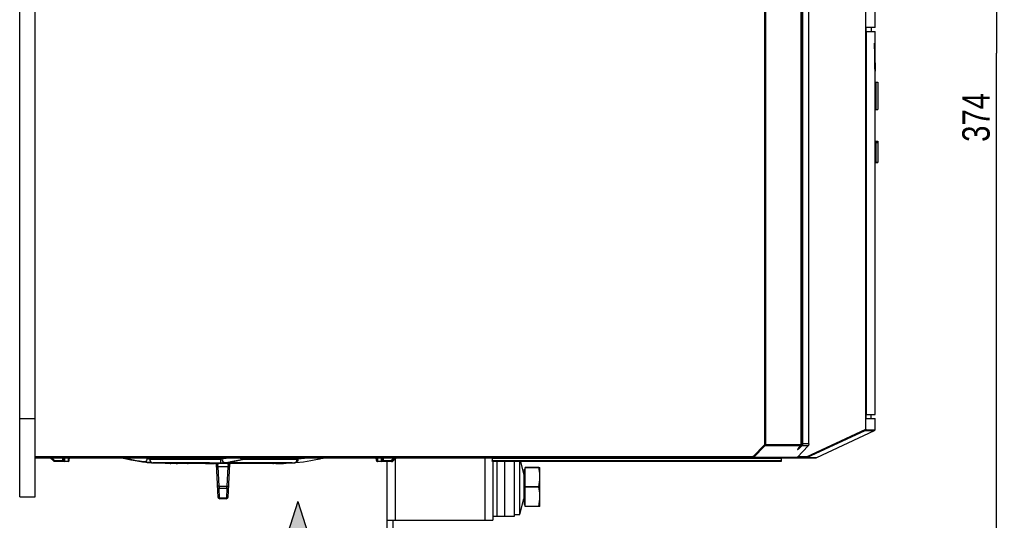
# Model space of a CAD drawing. Extents: x 0 to 594, y 0 to 420.
# Tile 11 of 36: x 213 to 339, y 141 to 205. Entities that reach past the tile are written whole.
import ezdxf

# ---------------------------------------------------------------- set-up
doc = ezdxf.new("R2010")
doc.units = 0
doc.header["$LTSCALE"] = 32.67
doc.layers.get('0').update_dxf_attribs({"linetype": 'CONTINUOUS'})
doc.styles.get("Standard").update_dxf_attribs({"font": 'txt', "width": 0.8})
doc.dimstyles.get("Standard").update_dxf_attribs({"dimtxt": 2.5, "dimasz": 2.5, "dimexe": 1.25, "dimexo": 0.625, "dimtad": 1, "dimcen": 2.5, "dimazin": 3, "dimtfac": 1, "dimtmove": 0, "dimatfit": 3})

# ---------------------------------------------------------------- blocks, each defined once
blk = doc.blocks.new('_FILLED')
at = {"color": 0, "linetype": 'BYBLOCK'}
blk.add_solid([(0, 0), (-1, 0.143), (-1, -0.143)], dxfattribs=at)
blk = doc.blocks.new('*D13')
at = {"color": 2, "linetype": 'CONTINUOUS'}
for p, q in [((293.08, 293.98), (318.27, 293.98)), ((326.79, 293.98), (339.39, 293.98)), ((338.39, 293.98), (338.39, 200.48)), ((338.39, 106.99), (338.39, 200.48)), ((254.7, 106.99), (339.39, 106.99))]:
    blk.add_line(p, q, dxfattribs=at)
at = {"color": 2, "linetype": 'CONTINUOUS', "xscale": 3.5, "yscale": 3.5, "zscale": 3.5}
for p, rotation in [((338.39, 293.98), 90), ((338.39, 106.99), 270)]:
    blk.add_blockref('_FILLED', p, dxfattribs=dict(at, rotation=rotation))
at = {"color": 5, "linetype": 'CONTINUOUS', "width": 0.8}
blk.add_text('374', height=3.5, rotation=90, dxfattribs=at).set_placement((337.52, 189.12))
blk = doc.blocks.new('ARROW_BL2', base_point=(249.06, 137.12))
at = {"color": 7, "linetype": 'CONTINUOUS'}
for p, q in [((249.06, 143.12), (247.74, 138.99)), ((249.06, 143.12), (250.37, 138.99)), ((247.74, 138.99), (248.86, 139.65)), ((248.86, 131.12), (248.86, 139.65)), ((249.26, 139.65), (249.26, 131.12)), ((250.37, 138.99), (249.26, 139.65)), ((248.86, 131.12), (249.26, 131.12))]:
    blk.add_line(p, q, dxfattribs=at)
for points in [[(247.74, 138.99), (249.06, 143.12), (248.86, 139.65)], [(248.86, 139.65), (249.06, 143.12), (249.26, 139.65)], [(249.06, 143.12), (250.37, 138.99), (249.26, 139.65)], [(248.86, 131.12), (248.86, 139.65), (249.26, 139.65)], [(249.26, 139.65), (249.26, 131.12), (248.86, 131.12)]]:
    blk.add_solid(points, dxfattribs=at)

msp = doc.modelspace()

# ---------------------------------------------------------------- linework, layer by layer
at = {"color": 7, "linetype": 'CONTINUOUS'}
for p, q in [((213.473, 143.74), (213.473, 277.74)), ((215.473, 143.74), (215.473, 277.74)), ((314.393, 150.494), (314.393, 271.615)), ((321.668, 152.37), (321.668, 271.615)), ((322.873, 203.743), (322.873, 205.74)), ((322.873, 203.743), (321.721, 203.743)), ((321.721, 153.737), (321.721, 203.743)), ((321.721, 203.24), (322.873, 203.24)), ((321.784, 154.24), (321.784, 203.24)), ((322.373, 203.743), (322.373, 203.24)), ((322.873, 201.74), (322.873, 203.24)), ((322.809, 201.74), (322.873, 201.74)), ((322.849, 200.241), (322.872, 198.293)), ((322.841, 199.019), (322.825, 199.79)), ((322.856, 198.47), (322.841, 199.019)), ((322.872, 198.293), (322.873, 198.21)), ((322.873, 154.24), (322.873, 198.147)), ((322.973, 196.755), (323.223, 196.755)), ((322.973, 196.74), (323.223, 196.74)), ((322.973, 196.74), (322.973, 193.24)), ((323.223, 196.74), (323.223, 193.24)), ((322.973, 193.24), (323.223, 193.24)), ((322.973, 189.227), (323.223, 189.227)), ((322.973, 189.227), (322.973, 186.54)), ((322.973, 189.084), (323.223, 189.084)), ((322.973, 189.04), (323.223, 189.04)), ((323.223, 189.227), (323.223, 186.5)), ((322.973, 186.54), (323.223, 186.54)), ((322.973, 186.513), (322.973, 186.5)), ((322.973, 186.5), (323.223, 186.5)), ((213.473, 153.74), (215.473, 153.74)), ((321.721, 154.24), (322.873, 154.24)), ((321.721, 153.737), (322.873, 153.737)), ((322.373, 153.737), (322.373, 154.24)), ((322.873, 152.32), (322.873, 153.737)), ((315.398, 148.752), (322.8, 152.206)), ((314.291, 150.237), (312.948, 148.819)), ((313.041, 149.883), (313.368, 150.296)), ((313.42, 150.411), (313.423, 150.438)), ((215.473, 148.74), (315.345, 148.74)), ((217.835, 148.284), (217.379, 148.74)), ((219.09, 148.74), (219.109, 148.382)), ((219.818, 148.382), (219.836, 148.74)), ((226.46, 148.734), (226.508, 148.726)), ((226.508, 148.726), (226.569, 148.715)), ((226.722, 148.685), (226.908, 148.647)), ((226.908, 148.647), (227.112, 148.604)), ((227.112, 148.604), (227.318, 148.559)), ((241.851, 148.716), (241.864, 148.713)), ((241.963, 148.488), (242.625, 148.675)), ((242.827, 148.716), (242.909, 148.726)), ((242.909, 148.726), (242.946, 148.73)), ((242.946, 148.73), (242.962, 148.731)), ((251.649, 148.563), (251.879, 148.613)), ((252.431, 148.725), (252.486, 148.734)), ((259.093, 148.382), (259.074, 148.74)), ((259.128, 148.74), (259.146, 148.382)), ((259.844, 148.382), (259.863, 148.74)), ((261.079, 148.284), (261.535, 148.74)), ((261.197, 148.284), (261.653, 148.74)), ((273.914, 148.64), (273.914, 148.34)), ((310.848, 148.74), (310.848, 148.24)), ((314.098, 148.74), (314.089, 148.74)), ((219.668, 148.24), (217.941, 148.24)), ((227.318, 148.559), (227.398, 148.541)), ((229.17, 148.219), (230.154, 148.106)), ((230.506, 148.077), (230.497, 148.078)), ((237.766, 148.076), (230.532, 148.076)), ((230.732, 148.06), (230.611, 148.068)), ((232.732, 147.991), (232.061, 148)), ((246.285, 147.992), (232.732, 147.991)), ((232.815, 147.99), (232.732, 147.991)), ((237.25, 147.99), (237.685, 147.991)), ((237.61, 147.992), (237.987, 147.998)), ((237.689, 147.991), (238.29, 148.001)), ((237.766, 148.076), (237.848, 148.076)), ((237.987, 147.998), (238.386, 148.01)), ((238.29, 148.001), (238.893, 148.027)), ((238.603, 147.895), (238.823, 143.703)), ((238.893, 148.027), (239.433, 148.064)), ((239.378, 148.06), (239.378, 148.06)), ((248.259, 148.076), (239.868, 148.076)), ((240.124, 143.703), (240.344, 147.895)), ((240.472, 148.186), (240.498, 148.19)), ((246.214, 147.991), (246.886, 148)), ((246.742, 147.998), (247.22, 148.01)), ((248.215, 148.06), (248.336, 148.068)), ((248.669, 148.095), (248.792, 148.106)), ((251.549, 148.541), (251.649, 148.563)), ((259.17, 148.259), (259.243, 148.24)), ((259.296, 148.24), (259.223, 148.259)), ((261.091, 148.24), (259.243, 148.24)), ((260.473, 136.819), (260.473, 148.24)), ((310.848, 148.24), (273.944, 148.24)), ((273.973, 148.24), (273.973, 140.74)), ((274.473, 148.24), (274.473, 141.24)), ((275.473, 148.24), (275.473, 141.24)), ((276.723, 148.24), (276.723, 141.24)), ((277.448, 141.49), (277.448, 148.24)), ((277.511, 148.24), (277.943, 146.511)), ((278.123, 147.49), (279.998, 147.49)), ((278.123, 142.49), (278.123, 147.49)), ((279.862, 147.47), (278.123, 147.47)), ((279.862, 147.47), (279.862, 147.49)), ((279.998, 142.49), (279.998, 147.49)), ((277.943, 146.511), (277.943, 143.469)), ((277.998, 147.215), (278.123, 147.287)), ((277.998, 147.215), (277.998, 142.765)), ((238.972, 145.115), (238.981, 144.819)), ((239.966, 144.819), (239.975, 145.115)), ((279.862, 145.01), (278.123, 145.01)), ((279.862, 144.97), (278.123, 144.97)), ((279.862, 144.97), (279.862, 145.01)), ((213.473, 143.74), (215.473, 143.74)), ((239.044, 143.607), (239.048, 143.49)), ((239.899, 143.49), (239.902, 143.607)), ((239.899, 143.49), (239.048, 143.49)), ((277.448, 141.49), (277.943, 143.469)), ((277.998, 142.765), (278.123, 142.693)), ((279.862, 142.51), (278.123, 142.51)), ((279.998, 142.49), (278.123, 142.49)), ((279.862, 142.49), (279.862, 142.51)), ((276.723, 141.24), (273.973, 141.24)), ((276.723, 141.49), (277.448, 141.49)), ((260.473, 140.74), (273.973, 140.74)), ((261.223, 136.74), (261.223, 140.74))]:
    msp.add_line(p, q, dxfattribs=at)
at = {"color": 9, "linetype": 'CONTINUOUS'}
for p, q in [((308.73, 271.74), (308.73, 150.443)), ((308.85, 271.615), (308.85, 150.444)), ((313.546, 271.615), (313.546, 150.492)), ((313.586, 271.615), (313.586, 150.494)), ((314.089, 148.865), (321.668, 152.37)), ((314.141, 148.752), (321.611, 152.206)), ((321.611, 152.206), (322.8, 152.206)), ((321.67, 152.32), (322.873, 152.32)), ((308.695, 150.359), (307.26, 148.904)), ((308.782, 150.273), (307.347, 148.819)), ((308.782, 150.273), (308.695, 150.359)), ((308.73, 150.443), (308.769, 150.444)), ((308.769, 150.444), (313.422, 150.444)), ((313.346, 150.273), (308.782, 150.273)), ((313.011, 149.85), (313.032, 149.876)), ((313.032, 149.876), (313.346, 150.273)), ((313.032, 149.876), (313.048, 149.892)), ((313.49, 150.237), (313.105, 149.876)), ((313.346, 150.273), (313.367, 150.296)), ((313.367, 150.296), (313.383, 150.319)), ((313.383, 150.319), (313.396, 150.342)), ((313.396, 150.342), (313.405, 150.364)), ((313.546, 150.492), (313.402, 150.356)), ((313.42, 150.424), (313.422, 150.444)), ((313.422, 150.444), (313.422, 150.458)), ((313.422, 150.444), (313.423, 150.438)), ((313.423, 150.492), (313.424, 150.492)), ((313.423, 150.474), (313.423, 150.492)), ((314.291, 150.237), (313.49, 150.237)), ((314.393, 150.494), (313.586, 150.494)), ((307.165, 148.865), (215.473, 148.865)), ((217.941, 148.382), (217.583, 148.74)), ((218.94, 148.74), (218.959, 148.382)), ((219.259, 148.284), (219.235, 148.74)), ((219.692, 148.74), (219.668, 148.284)), ((226.508, 148.726), (226.461, 148.735)), ((226.584, 148.713), (226.569, 148.715)), ((226.64, 148.701), (226.584, 148.713)), ((226.848, 148.736), (226.683, 148.74)), ((226.908, 148.647), (226.781, 148.674)), ((226.805, 148.695), (226.914, 148.665)), ((226.914, 148.665), (227.704, 148.479)), ((227.112, 148.604), (227.001, 148.628)), ((229.755, 148.635), (229.05, 148.74)), ((229.755, 148.635), (229.755, 148.74)), ((230.081, 148.74), (230.081, 148.534)), ((239.195, 148.74), (239.195, 148.534)), ((239.343, 148.74), (239.343, 148.554)), ((241.694, 148.74), (241.726, 148.685)), ((241.757, 148.731), (241.823, 148.74)), ((242.636, 148.696), (242.515, 148.665)), ((242.625, 148.675), (242.515, 148.665)), ((242.946, 148.73), (242.932, 148.74)), ((248.969, 148.74), (248.969, 148.534)), ((249.041, 148.74), (249.041, 148.554)), ((259.296, 148.284), (259.272, 148.74)), ((259.718, 148.74), (259.694, 148.284)), ((259.994, 148.382), (260.013, 148.74)), ((261.331, 148.74), (260.973, 148.382)), ((272.973, 148.74), (272.973, 140.74)), ((310.848, 148.64), (273.914, 148.64)), ((307.165, 148.74), (307.165, 148.865)), ((307.347, 148.819), (307.26, 148.904)), ((307.347, 148.819), (312.948, 148.819)), ((314.089, 148.865), (312.992, 148.865)), ((314.089, 148.865), (314.141, 148.752)), ((314.089, 148.865), (314.089, 148.74)), ((314.141, 148.752), (315.398, 148.752)), ((217.901, 148.343), (217.941, 148.382)), ((217.941, 148.382), (217.941, 148.24)), ((217.941, 148.382), (218.959, 148.382)), ((218.959, 148.382), (218.959, 148.24)), ((219.109, 148.382), (219.122, 148.343)), ((219.259, 148.284), (219.668, 148.284)), ((219.259, 148.284), (219.259, 148.24)), ((219.668, 148.284), (219.724, 148.29)), ((219.668, 148.24), (219.668, 148.284)), ((227.398, 148.541), (227.412, 148.538)), ((227.413, 148.538), (227.398, 148.541)), ((228.4, 148.339), (227.413, 148.538)), ((227.704, 148.479), (228.535, 148.319)), ((229.413, 148.188), (228.4, 148.339)), ((229.311, 148.2), (228.82, 148.275)), ((230.155, 148.106), (229.311, 148.2)), ((229.511, 148.204), (229.413, 148.188)), ((229.988, 148.125), (230.174, 148.108)), ((230.081, 148.534), (239.195, 148.534)), ((230.489, 148.086), (239.206, 148.086)), ((230.532, 148.078), (230.497, 148.078)), ((230.497, 148.078), (230.532, 148.076)), ((230.611, 148.068), (230.675, 148.076)), ((230.732, 148.06), (230.825, 148.076)), ((233.036, 148.014), (233.003, 147.99)), ((233.064, 148.076), (233.036, 148.014)), ((237.685, 147.991), (237.689, 147.991)), ((237.766, 148.076), (237.76, 148.078)), ((237.76, 148.078), (237.848, 148.076)), ((238.237, 148.063), (238.314, 148.06)), ((238.243, 148), (238.29, 148.001)), ((238.314, 147.99), (238.292, 148.007)), ((238.314, 148.06), (238.325, 148.057)), ((238.789, 148.022), (239.339, 148.06)), ((238.843, 147.577), (238.828, 147.778)), ((240.104, 147.577), (238.843, 147.577)), ((238.972, 145.115), (238.843, 147.577)), ((239.339, 148.06), (239.49, 148.069)), ((239.341, 148.06), (239.378, 148.06)), ((239.49, 148.069), (239.534, 148.069)), ((239.69, 148.106), (240.459, 148.211)), ((239.869, 148.078), (239.868, 148.076)), ((240.104, 147.577), (239.975, 145.115)), ((240.119, 147.778), (240.104, 147.577)), ((240.361, 147.983), (240.443, 147.99)), ((241.156, 148.317), (240.435, 148.188)), ((240.498, 148.19), (240.435, 148.188)), ((240.836, 148.086), (248.556, 148.086)), ((242.128, 148.534), (248.969, 148.534)), ((245.847, 147.99), (245.936, 148.012)), ((247.592, 148.025), (247.392, 148.017)), ((248.25, 148.069), (248.142, 148.06)), ((248.259, 148.076), (248.294, 148.078)), ((248.294, 148.078), (248.259, 148.078)), ((259.093, 148.382), (259.146, 148.382)), ((259.093, 148.382), (259.093, 148.382)), ((259.24, 148.29), (259.296, 148.284)), ((259.296, 148.284), (259.694, 148.284)), ((259.296, 148.24), (259.296, 148.284)), ((259.694, 148.284), (259.75, 148.29)), ((259.694, 148.24), (259.694, 148.284)), ((259.831, 148.343), (259.844, 148.382)), ((259.994, 148.382), (260.973, 148.382)), ((259.994, 148.24), (259.994, 148.382)), ((260.973, 148.24), (260.973, 148.382)), ((261.091, 148.24), (261.091, 148.296)), ((261.188, 148.29), (261.197, 148.284)), ((261.473, 148.56), (261.473, 140.74)), ((310.848, 148.34), (273.914, 148.34)), ((238.972, 145.115), (239.975, 145.115)), ((239.966, 144.819), (238.981, 144.819)), ((239.044, 143.607), (238.981, 144.819)), ((239.966, 144.819), (239.902, 143.607)), ((238.82, 143.768), (238.839, 143.705)), ((239.044, 143.607), (239.902, 143.607)), ((240.107, 143.702), (240.127, 143.768))]:
    msp.add_line(p, q, dxfattribs=at)
at = {"color": 7, "linetype": 'CONTINUOUS'}
for points in [[(313.423, 150.438), (313.424, 150.485), (313.424, 271.615)], [(322.825, 199.79), (322.814, 200.723), (322.811, 201.226), (322.809, 201.74)], [(322.843, 201.74), (322.843, 201.226), (322.849, 200.241)], [(322.871, 198.147), (322.868, 198.184), (322.863, 198.293), (322.856, 198.47)], [(322.873, 198.21), (322.873, 198.185), (322.871, 198.147)], [(321.668, 152.37), (321.669, 152.353), (321.669, 152.336), (321.67, 152.32)], [(321.611, 152.206), (321.642, 152.231), (321.663, 152.269), (321.67, 152.32)], [(313.008, 149.84), (313.007, 149.837), (313.008, 149.84), (313.016, 149.85), (313.027, 149.865), (313.041, 149.883)], [(313.368, 150.296), (313.397, 150.341), (313.42, 150.411)], [(314.393, 150.494), (314.387, 150.423), (314.367, 150.356), (314.335, 150.293), (314.291, 150.237)], [(226.569, 148.715), (226.64, 148.701), (226.722, 148.685)], [(241.671, 148.737), (241.748, 148.732), (241.757, 148.731)], [(241.757, 148.731), (241.769, 148.729), (241.817, 148.723), (241.851, 148.716)], [(242.625, 148.675), (242.646, 148.681), (242.693, 148.693), (242.754, 148.705), (242.827, 148.716)], [(251.879, 148.613), (252.099, 148.659), (252.198, 148.68), (252.287, 148.697), (252.365, 148.712), (252.431, 148.725)], [(273.914, 148.64), (273.912, 148.669), (273.907, 148.697), (273.898, 148.72), (273.886, 148.735), (273.871, 148.74)], [(312.948, 148.819), (312.91, 148.785), (312.865, 148.761), (312.816, 148.745), (312.766, 148.74)], [(217.941, 148.24), (217.902, 148.245), (217.866, 148.26), (217.835, 148.284)], [(227.398, 148.541), (228.22, 148.371), (229.17, 148.219)], [(230.324, 148.091), (230.221, 148.1), (230.155, 148.106)], [(230.611, 148.068), (230.545, 148.073), (230.506, 148.077)], [(232.061, 148), (231.4, 148.022), (230.732, 148.06)], [(237.848, 148.076), (237.922, 148.075), (237.994, 148.073), (238.062, 148.071), (238.125, 148.069), (238.184, 148.066), (238.237, 148.063), (238.284, 148.06)], [(238.284, 148.06), (238.325, 148.057), (238.361, 148.054), (238.389, 148.051), (238.41, 148.049), (238.423, 148.047), (238.426, 148.046)], [(239.433, 148.064), (239.534, 148.069), (239.651, 148.073), (239.78, 148.076), (239.868, 148.076)], [(240.453, 148.182), (240.449, 148.181), (240.454, 148.182), (240.472, 148.186)], [(240.498, 148.19), (241.213, 148.316), (241.963, 148.488)], [(246.886, 148), (247.547, 148.022), (248.215, 148.06)], [(248.556, 148.086), (248.566, 148.086), (248.588, 148.088), (248.669, 148.095)], [(248.793, 148.106), (249.777, 148.219), (250.726, 148.371), (251.549, 148.541)], [(259.093, 148.382), (259.116, 148.311), (259.17, 148.259)], [(259.223, 148.259), (259.168, 148.311), (259.146, 148.382)], [(273.944, 148.24), (273.936, 148.245), (273.927, 148.26), (273.92, 148.283), (273.916, 148.31), (273.914, 148.34)], [(279.998, 146.24), (279.993, 146.484), (279.976, 146.728), (279.948, 146.971), (279.91, 147.218), (279.862, 147.47)], [(279.862, 145.01), (279.92, 145.325), (279.963, 145.63), (279.989, 145.935), (279.998, 146.24)], [(279.998, 143.74), (279.993, 143.984), (279.976, 144.228), (279.948, 144.471), (279.91, 144.718), (279.862, 144.97)], [(279.862, 142.51), (279.92, 142.825), (279.963, 143.13), (279.989, 143.435), (279.998, 143.74)]]:
    msp.add_lwpolyline(points, dxfattribs=at)
at = {"color": 9, "linetype": 'CONTINUOUS'}
for points in [[(308.73, 150.443), (308.726, 150.413), (308.714, 150.384), (308.695, 150.359)], [(308.85, 150.444), (308.842, 150.382), (308.819, 150.324), (308.782, 150.273)], [(313.105, 149.876), (313.084, 149.856), (313.064, 149.839), (313.047, 149.823), (313.031, 149.809), (313.015, 149.796), (313.001, 149.785), (312.987, 149.776), (312.976, 149.769), (312.967, 149.765), (312.962, 149.766), (312.962, 149.772), (312.965, 149.781), (312.972, 149.793), (312.982, 149.809), (312.995, 149.828), (313.011, 149.85)], [(313.105, 149.876), (313.116, 149.908), (313.114, 149.949), (313.108, 149.968)], [(313.368, 150.296), (313.365, 150.292), (313.346, 150.273)], [(313.412, 150.385), (313.417, 150.405), (313.42, 150.424)], [(313.586, 150.494), (313.584, 150.45), (313.575, 150.401), (313.559, 150.348), (313.531, 150.293), (313.489, 150.236)], [(313.49, 150.237), (313.523, 150.29), (313.543, 150.344), (313.551, 150.397), (313.552, 150.447), (313.546, 150.492)], [(313.546, 150.492), (313.565, 150.493), (313.579, 150.493), (313.586, 150.494)], [(226.683, 148.74), (226.725, 148.721), (226.805, 148.695)], [(227.114, 148.74), (227.108, 148.733), (227.011, 148.676), (226.914, 148.665)], [(229.755, 148.635), (229.729, 148.491), (229.677, 148.367), (229.603, 148.267), (229.511, 148.204)], [(230.081, 148.534), (230.051, 148.539), (229.993, 148.554), (229.915, 148.577), (229.831, 148.606), (229.755, 148.635)], [(240.551, 148.74), (240.15, 148.664), (239.343, 148.554)], [(242.515, 148.665), (241.842, 148.475), (241.156, 148.317)], [(241.726, 148.685), (241.838, 148.585), (241.968, 148.538)], [(241.968, 148.538), (242.08, 148.581), (242.122, 148.628), (242.09, 148.674), (241.986, 148.713), (241.868, 148.733)], [(242.932, 148.74), (242.778, 148.722), (242.636, 148.696)], [(250.481, 148.74), (249.908, 148.651), (249.041, 148.554)], [(251.719, 148.74), (251.704, 148.685), (251.633, 148.585), (251.549, 148.541)], [(252.363, 148.74), (252.373, 148.736), (252.486, 148.734)], [(307.26, 148.904), (307.24, 148.888), (307.217, 148.875), (307.191, 148.868), (307.165, 148.865)], [(307.347, 148.819), (307.309, 148.785), (307.264, 148.761), (307.216, 148.745), (307.165, 148.74)], [(314.141, 148.752), (314.125, 148.745), (314.107, 148.741), (314.098, 148.74)], [(217.835, 148.284), (217.844, 148.29), (217.867, 148.311), (217.901, 148.343)], [(219.109, 148.382), (219.097, 148.38), (219.065, 148.379), (219.016, 148.38), (218.959, 148.382)], [(219.122, 148.343), (219.155, 148.311), (219.203, 148.29), (219.259, 148.284)], [(219.724, 148.29), (219.772, 148.311), (219.805, 148.343), (219.818, 148.382)], [(227.318, 148.559), (227.221, 148.581), (227.217, 148.581)], [(229.413, 148.188), (229.587, 148.167), (229.785, 148.145), (229.988, 148.125)], [(230.081, 148.534), (230.111, 148.372), (230.195, 148.234)], [(230.174, 148.108), (230.325, 148.096), (230.434, 148.088), (230.489, 148.086)], [(230.195, 148.234), (230.327, 148.132), (230.489, 148.086)], [(232.732, 147.991), (232.822, 148.012), (232.901, 148.073), (232.903, 148.076)], [(234.828, 148.076), (234.828, 148.076), (234.924, 148.012), (235.03, 147.99)], [(237.25, 147.99), (237.144, 148.012), (237.051, 148.073), (237.048, 148.076)], [(237.922, 148.075), (237.953, 148.076), (237.994, 148.073)], [(238.062, 148.071), (238.144, 148.069), (238.184, 148.066)], [(238.386, 148.01), (238.258, 148.047), (238.24, 148.063)], [(238.361, 148.054), (238.444, 148.048), (238.52, 148.036), (238.536, 148.025), (238.489, 148.017), (238.386, 148.01)], [(238.504, 147.99), (238.586, 147.983), (238.656, 147.964)], [(238.828, 147.778), (238.743, 147.784), (238.672, 147.809), (238.623, 147.847), (238.603, 147.895)], [(238.843, 147.577), (238.759, 147.575), (238.688, 147.58), (238.637, 147.59), (238.619, 147.604)], [(238.656, 147.964), (238.714, 147.937), (238.761, 147.903), (238.796, 147.864), (238.818, 147.821), (238.828, 147.778)], [(239.343, 148.554), (239.301, 148.543), (239.25, 148.537), (239.195, 148.534)], [(239.207, 148.086), (239.203, 148.129), (239.199, 148.225), (239.196, 148.367), (239.195, 148.534)], [(239.206, 148.086), (239.387, 148.088), (239.553, 148.095), (239.69, 148.106)], [(239.343, 148.554), (239.375, 148.388), (239.451, 148.246), (239.56, 148.147), (239.688, 148.106)], [(239.651, 148.073), (239.673, 148.075), (239.871, 148.078)], [(240.328, 147.604), (240.311, 147.59), (240.264, 147.58), (240.191, 147.575), (240.104, 147.577)], [(240.119, 147.778), (240.128, 147.821), (240.151, 147.864), (240.186, 147.903), (240.233, 147.937), (240.291, 147.964), (240.361, 147.983)], [(240.119, 147.778), (240.202, 147.784), (240.273, 147.807), (240.323, 147.846), (240.343, 147.895)], [(240.435, 148.188), (240.331, 148.167), (240.285, 148.145), (240.299, 148.125), (240.372, 148.108), (240.495, 148.096), (240.66, 148.088), (240.836, 148.086)], [(240.459, 148.211), (241.182, 148.347), (241.968, 148.538)], [(240.883, 148.258), (240.881, 148.234), (240.861, 148.132), (240.836, 148.086)], [(243.372, 148.076), (243.372, 148.076), (243.291, 148.012), (243.202, 147.99)], [(245.936, 148.012), (246.014, 148.073), (246.016, 148.076)], [(247.22, 148.01), (247.326, 148.047), (247.353, 148.076)], [(248.142, 148.06), (247.986, 148.048), (247.797, 148.036)], [(248.294, 148.078), (248.302, 148.076), (248.25, 148.069)], [(248.556, 148.086), (248.715, 148.129), (248.846, 148.225), (248.937, 148.367), (248.969, 148.534)], [(248.989, 148.539), (248.964, 148.375), (248.886, 148.234), (248.767, 148.135), (248.623, 148.091)], [(249.041, 148.554), (249.03, 148.39), (248.981, 148.25), (248.898, 148.149), (248.793, 148.106)], [(248.989, 148.539), (248.979, 148.537), (248.972, 148.535), (248.969, 148.534)], [(249.041, 148.554), (249.021, 148.548), (249.003, 148.543), (248.989, 148.539)], [(259.146, 148.382), (259.159, 148.343), (259.192, 148.311), (259.24, 148.29)], [(259.75, 148.29), (259.798, 148.311), (259.831, 148.343)], [(259.994, 148.382), (259.936, 148.38), (259.888, 148.379), (259.855, 148.38), (259.844, 148.382)], [(260.973, 148.382), (261.013, 148.343), (261.047, 148.311), (261.07, 148.29), (261.079, 148.284)], [(261.135, 148.339), (261.165, 148.311), (261.188, 148.29)], [(238.748, 145.143), (238.765, 145.129), (238.812, 145.119), (238.884, 145.114), (238.972, 145.115)], [(238.981, 144.819), (238.898, 144.83), (238.827, 144.862), (238.777, 144.915), (238.756, 144.98)], [(240.191, 144.98), (240.172, 144.917), (240.124, 144.866), (240.052, 144.83), (239.966, 144.819)], [(239.975, 145.115), (240.059, 145.114), (240.13, 145.118), (240.181, 145.128), (240.199, 145.143)], [(238.839, 143.705), (238.886, 143.653), (238.958, 143.618), (239.044, 143.607)], [(239.902, 143.607), (239.985, 143.617), (240.056, 143.65), (240.107, 143.702)]]:
    msp.add_lwpolyline(points, dxfattribs=at)
at = {"color": 7, "linetype": 'CONTINUOUS'}
for centre, radius, start, end in [((322.748, 152.32), 0.125, 295.01689, 360), ((315.345, 148.865), 0.125, 270, 295.01689), ((219.259, 148.39), 0.15, 183, 270), ((219.668, 148.39), 0.15, 270, 357), ((232.723, 176.532), 28.542, 265.17846, 265.7549), ((233.673, 148.44), 0.45, 234.28165, 270), ((238.504, 147.89), 0.1, 3, 90.82574), ((240.443, 147.89), 0.1, 89.17435, 177), ((246.223, 176.532), 28.542, 274.2451, 274.82154), ((259.694, 148.39), 0.15, 270, 357), ((260.973, 148.39), 0.15, 270, 315), ((261.091, 148.39), 0.15, 270, 315), ((277.873, 146.615), 0.125, 303.8857, 360), ((239.048, 143.715), 0.225, 183.0016, 270.00102), ((239.899, 143.715), 0.225, 269.99901, 356.99863), ((277.873, 143.365), 0.125, 0, 56.1143)]:
    msp.add_arc(centre, radius, start, end, dxfattribs=at)

# ---------------------------------------------------------------- block references
at = {"color": 2, "linetype": 'CONTINUOUS'}
msp.add_blockref('ARROW_BL2', (249.056, 137.116), dxfattribs=at)

# ---------------------------------------------------------------- dimensions: what is measured, and where the dimension line sits
dim = msp.add_linear_dim(base=(338.393, 106.985), p1=(293.082, 293.983), p2=(254.704, 106.985), angle=270, dimstyle='Standard', dxfattribs=at)
dim.commit()
dim.dimension.update_dxf_attribs({"geometry": '*D13', "text_midpoint": (335.768, 193.316), "dimtype": 128})

doc.saveas('drawing.dxf')
